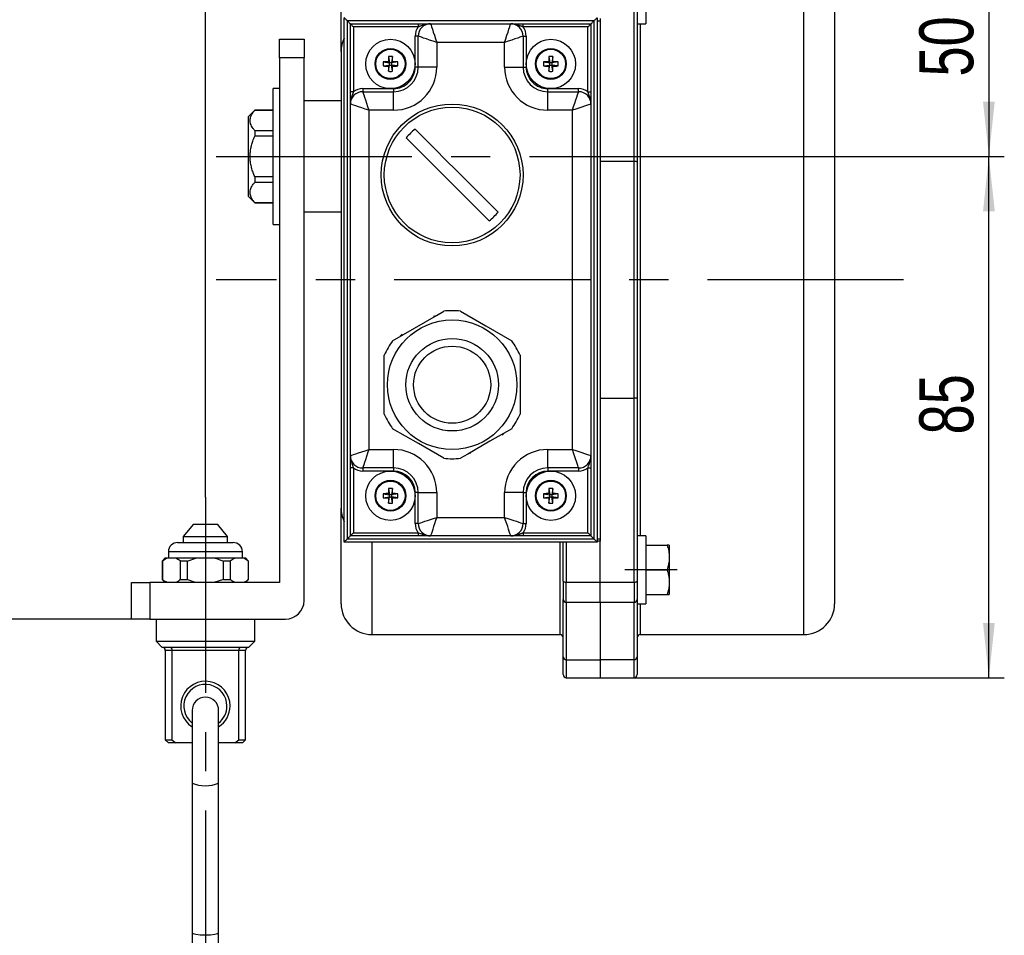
# Model space of a CAD drawing. Header units: millimetres. Extents: x 0 to 420, y -159 to 297.
# Tile 3 of 14: x 51 to 114, y 125 to 184. Entities that reach past the tile are written whole.
import ezdxf

# ---------------------------------------------------------------- set-up
doc = ezdxf.new("R2010")
doc.units = ezdxf.units.MM
doc.linetypes.add('CENTERX2', pattern=[20.32, 12.7, -2.54, 2.54, -2.54])
doc.layers.add('ОСЕВЫЕ', color=7, linetype='Continuous')
doc.styles.add('SLDTEXTSTYLE4', font='TXT', dxfattribs={"width": 0.75})
doc.dimstyles.new('SLDDIMSTYLE0', dxfattribs={"dimtxt": 3.5, "dimasz": 3.556, "dimexe": 0, "dimexo": 0.0625, "dimgap": 0.875, "dimtad": 1, "dimdec": 0, "dimlfac": 2.5, "dimrnd": 1e-09, "dimzin": 12, "dimdsep": 46, "dimtxsty": 'SLDTEXTSTYLE4', "dimsah": 1, "dimcen": 0.09, "dimadec": 0, "dimazin": 3, "dimtfac": 1, "dimtdec": 0, "dimtofl": 0, "dimtmove": 0, "dimatfit": 3, "dimfxl": 0, "dimfrac": 2, "dimtolj": 1, "dimtzin": 12, "dimarcsym": 0})

# ---------------------------------------------------------------- blocks, each defined once
blk = doc.blocks.new('SW_BROKEN_VIEW_1')
at = {"color": 0, "linetype": 'CENTERX2'}
for p, q in [((0.695, 89.329), (29.49, 89.329)), ((45.262, 81.329), (0.695, 81.329)), ((0, 67.244), (0, 10)), ((30.582, 62.529), (27.195, 62.529))]:
    blk.add_line(p, q, dxfattribs=at)
blk = doc.blocks.new('_D_7')
at = {"layer": 'ОСЕВЫЕ'}
for p, q in [((58.972, 145.442), (33.972, 145.442)), ((34.972, 35.601), (34.972, 145.442)), ((62.572, 35.601), (33.972, 35.601))]:
    blk.add_line(p, q, dxfattribs=at)
for points in [[(34.972, 145.442), (34.591, 141.886), (35.353, 141.886)], [(34.972, 35.601), (35.353, 39.157), (34.591, 39.157)]]:
    blk.add_solid(points, dxfattribs=at)
at = {"layer": 'ОСЕВЫЕ', "insert": (30.46, 75.218), "char_height": 3.5, "attachment_point": 1, "rotation": 90, "style": 'SLDTEXTSTYLE4'}
blk.add_mtext('1250', dxfattribs=at)
blk = doc.blocks.new('_D_8')
at = {"layer": 'ОСЕВЫЕ'}
for p, q in [((62.572, 153.357), (62.572, 212.442)), ((71.372, 188.442), (71.372, 212.442)), ((62.572, 211.442), (51.754, 211.442)), ((62.572, 211.442), (71.372, 211.442))]:
    blk.add_line(p, q, dxfattribs=at)
for points in [[(62.572, 211.442), (66.128, 211.061), (66.128, 211.823)], [(71.372, 211.442), (67.816, 211.823), (67.816, 211.061)]]:
    blk.add_solid(points, dxfattribs=at)
at = {"layer": 'ОСЕВЫЕ', "insert": (51.754, 215.954), "char_height": 3.5, "attachment_point": 1, "style": 'SLDTEXTSTYLE4'}
blk.add_mtext('22', dxfattribs=at)
blk = doc.blocks.new('_D_10')
at = {"layer": 'ОСЕВЫЕ'}
for p, q in [((92.062, 175.442), (114.372, 175.442)), ((113.372, 141.642), (113.372, 175.442)), ((90.372, 141.642), (114.372, 141.642))]:
    blk.add_line(p, q, dxfattribs=at)
for points in [[(113.372, 175.442), (112.991, 171.886), (113.753, 171.886)], [(113.372, 141.642), (113.753, 145.198), (112.991, 145.198)]]:
    blk.add_solid(points, dxfattribs=at)
at = {"layer": 'ОСЕВЫЕ', "insert": (108.86, 157.419), "char_height": 3.5, "attachment_point": 1, "rotation": 90, "style": 'SLDTEXTSTYLE4'}
blk.add_mtext('85', dxfattribs=at)
blk = doc.blocks.new('_D_11')
at = {"layer": 'ОСЕВЫЕ'}
for p, q in [((88.172, 195.442), (114.372, 195.442)), ((113.372, 195.442), (113.372, 175.442)), ((92.062, 175.442), (114.372, 175.442))]:
    blk.add_line(p, q, dxfattribs=at)
for points in [[(113.372, 195.442), (112.991, 191.886), (113.753, 191.886)], [(113.372, 175.442), (113.753, 178.998), (112.991, 178.998)]]:
    blk.add_solid(points, dxfattribs=at)
at = {"layer": 'ОСЕВЫЕ', "insert": (108.86, 180.626), "char_height": 3.5, "attachment_point": 1, "rotation": 90, "style": 'SLDTEXTSTYLE4'}
blk.add_mtext('50', dxfattribs=at)

msp = doc.modelspace()

# ---------------------------------------------------------------- linework, layer by layer
at = {"color": 8, "linetype": 'Continuous', "lineweight": 25}
for p, q in [((101.371563, 167.442025), (101.371563, 190.442026)), ((90.771563, 184.042014), (90.771563, 167.442025)), ((90.771563, 167.442025), (90.771563, 150.842012)), ((101.371563, 144.442023), (101.371563, 167.442025)), ((77.370692, 165.082515), (77.533458, 165.123356)), ((75.209668, 163.781703), (75.336396, 163.912142)), ((79.777964, 156.203044), (79.609668, 156.160701)), ((73.371563, 150.442017), (73.371563, 144.442023)), ((85.571563, 144.442023), (85.571563, 150.442017)), ((85.971563, 150.442017), (85.971563, 147.843326)), ((88.171563, 150.501574), (87.971563, 150.501574)), ((64.971562, 149.809063), (60.171563, 149.809063)), ((90.771563, 146.442021), (90.771563, 144.442023)), ((60.406754, 143.40905), (59.971563, 143.40905)), ((65.171563, 143.40905), (64.736373, 143.40905)), ((85.971563, 142.812599), (85.971563, 141.642011)), ((90.371563, 141.642011), (90.371563, 142.812599))]:
    msp.add_line(p, q, dxfattribs=at)
at = {"color": 7, "linetype": 'Continuous', "lineweight": 25}
for p, q in [((71.371563, 182.242025), (71.371563, 188.442028)), ((91.131563, 188.442028), (91.131563, 184.042014)), ((103.371563, 188.442028), (103.371563, 167.442025)), ((90.371563, 175.12523), (90.371563, 187.040723)), ((90.571563, 186.102403), (90.571563, 175.065649)), ((71.571563, 150.442017), (71.571563, 184.442032)), ((71.771563, 184.242023), (71.771563, 150.642026)), ((87.771563, 184.242023), (71.771563, 184.242023)), ((71.971563, 179.642022), (71.971563, 184.042014)), ((71.971563, 184.042014), (76.371563, 184.042014)), ((76.371563, 184.042014), (76.371563, 183.842028)), ((76.371563, 184.042014), (77.171563, 184.042014)), ((77.171563, 184.042014), (82.371563, 184.042014)), ((82.371563, 184.042014), (83.171563, 184.042014)), ((83.171563, 183.842028), (83.171563, 184.042014)), ((83.171563, 184.042014), (87.571563, 184.042014)), ((87.571563, 184.042014), (87.571563, 179.642022)), ((87.771563, 150.642026), (87.771563, 184.242023)), ((87.971563, 184.442032), (87.971563, 150.442017)), ((87.971563, 184.242023), (88.171563, 184.242023)), ((88.171563, 184.382451), (88.171563, 184.242023)), ((88.171563, 184.242023), (88.171563, 150.642026)), ((90.571563, 184.042014), (91.131563, 184.042014)), ((72.171563, 183.842028), (72.171563, 179.642022)), ((76.371563, 183.842028), (72.171563, 183.842028)), ((76.371563, 183.242024), (76.171563, 183.242024)), ((76.171563, 181.242026), (76.171563, 183.242024)), ((76.371563, 181.242026), (76.371563, 183.242024)), ((87.371563, 183.842028), (83.171563, 183.842028)), ((83.171563, 183.242024), (83.171563, 181.242026)), ((83.171563, 183.242024), (83.371563, 183.242024)), ((83.371563, 183.242024), (83.371563, 181.242026)), ((87.371563, 179.642022), (87.371563, 183.842028)), ((67.371563, 181.84203), (67.371563, 183.042014)), ((67.371563, 183.042014), (68.971563, 183.042014)), ((68.971563, 183.042014), (68.971563, 181.84203)), ((81.971563, 182.842029), (77.571563, 182.842029)), ((77.571563, 182.842029), (77.571563, 181.242026)), ((81.971563, 181.242026), (81.971563, 182.842029)), ((71.371563, 182.242025), (71.371563, 152.642024)), ((68.971563, 181.84203), (67.371563, 181.84203)), ((67.371563, 181.84203), (67.371563, 147.809065)), ((68.971563, 146.64203), (68.971563, 181.84203)), ((74.09512, 181.57307), (74.501563, 181.512011)), ((74.09512, 181.310976), (74.501563, 181.372012)), ((74.432942, 181.580652), (74.501563, 181.512011)), ((74.501563, 181.372012), (74.432942, 181.303395)), ((74.440509, 181.918467), (74.501563, 181.512011)), ((74.440509, 180.965579), (74.501563, 181.372012)), ((74.641563, 181.512011), (74.501563, 181.512011)), ((74.501563, 181.372012), (74.501563, 181.512011)), ((74.501563, 181.372012), (74.641563, 181.372012)), ((74.702617, 181.918467), (74.641563, 181.512011)), ((74.641563, 181.512011), (74.710184, 181.580652)), ((75.048006, 181.57307), (74.641563, 181.512011)), ((74.641563, 181.512011), (74.641563, 181.372012)), ((74.710184, 181.303395), (74.641563, 181.372012)), ((75.048006, 181.310976), (74.641563, 181.372012)), ((74.702617, 180.965579), (74.641563, 181.372012)), ((84.495119, 181.57307), (84.901563, 181.512011)), ((84.495119, 181.310976), (84.901563, 181.372012)), ((84.832942, 181.580652), (84.901563, 181.512011)), ((84.901563, 181.372012), (84.832942, 181.303395)), ((84.840509, 181.918467), (84.901563, 181.512011)), ((84.840509, 180.965579), (84.901563, 181.372012)), ((84.901563, 181.372012), (84.901563, 181.512011)), ((85.041563, 181.512011), (84.901563, 181.512011)), ((84.901563, 181.372012), (85.041563, 181.372012)), ((85.102617, 181.918467), (85.041563, 181.512011)), ((85.041563, 181.512011), (85.110184, 181.580652)), ((85.448007, 181.57307), (85.041563, 181.512011)), ((85.041563, 181.512011), (85.041563, 181.372012)), ((85.110184, 181.303395), (85.041563, 181.372012)), ((85.448007, 181.310976), (85.041563, 181.372012)), ((85.102617, 180.965579), (85.041563, 181.372012)), ((76.371563, 181.242026), (76.171563, 181.242026)), ((77.571563, 181.242026), (76.371563, 181.242026)), ((81.971563, 181.242026), (83.171563, 181.242026)), ((83.171563, 181.242026), (83.371563, 181.242026)), ((67.371563, 179.842032), (66.971563, 179.842032)), ((66.971563, 171.042026), (66.971563, 179.842032)), ((72.171563, 179.642022), (71.971563, 179.642022)), ((71.971563, 178.842033), (71.971563, 179.642022)), ((72.771563, 179.842032), (72.771563, 179.642022)), ((72.771563, 179.842032), (74.771563, 179.842032)), ((72.771563, 179.642022), (74.771563, 179.642022)), ((74.771563, 179.842032), (74.771563, 179.642022)), ((74.771563, 178.442014), (74.771563, 179.642022)), ((84.771563, 179.642022), (84.771563, 179.842032)), ((84.771563, 179.842032), (86.771563, 179.842032)), ((84.771563, 178.442014), (84.771563, 179.642022)), ((84.771563, 179.642022), (86.771563, 179.642022)), ((86.771563, 179.642022), (86.771563, 179.842032)), ((87.371563, 179.642022), (87.571563, 179.642022)), ((87.571563, 179.642022), (87.571563, 178.842033)), ((71.371563, 179.042018), (68.971563, 179.042018)), ((71.971563, 156.042016), (71.971563, 178.842033)), ((87.571563, 178.842033), (87.571563, 156.042016)), ((65.771563, 178.442014), (65.371563, 178.042019)), ((66.971563, 178.442014), (65.771563, 178.442014)), ((65.771563, 178.442014), (65.771563, 178.434122)), ((66.971563, 178.434122), (65.771563, 178.434122)), ((73.171563, 178.442014), (73.171563, 156.442011)), ((74.771563, 178.442014), (73.171563, 178.442014)), ((86.371563, 178.442014), (84.771563, 178.442014)), ((86.371563, 156.442011), (86.371563, 178.442014)), ((65.371563, 176.742018), (65.371563, 178.042019)), ((65.771563, 177.126444), (65.771563, 176.749695)), ((65.771563, 177.126444), (66.971563, 177.126444)), ((65.371563, 172.842015), (65.371563, 176.742018)), ((66.971563, 176.749695), (65.771563, 176.749695)), ((90.371563, 175.12523), (88.171563, 175.12523)), ((90.371563, 159.758819), (90.371563, 175.12523)), ((90.571563, 175.065649), (90.571563, 159.818376)), ((65.771563, 174.134363), (65.771563, 173.75759)), ((65.771563, 174.134363), (66.971563, 174.134363)), ((66.971563, 173.75759), (65.771563, 173.75759)), ((65.371563, 172.842015), (65.771563, 172.44202)), ((65.771563, 172.449911), (65.771563, 172.44202)), ((65.771563, 172.449911), (66.971563, 172.449911)), ((65.771563, 172.44202), (66.971563, 172.44202)), ((68.971563, 171.842016), (71.371563, 171.842016)), ((66.971563, 171.042026), (67.371563, 171.042026)), ((103.371563, 167.442025), (103.371563, 146.442021)), ((74.171563, 158.723701), (74.171563, 162.560356)), ((82.971563, 162.560356), (82.971563, 158.723701)), ((90.371563, 159.758819), (88.171563, 159.758819)), ((90.371563, 147.843326), (90.371563, 159.758819)), ((90.571563, 159.818376), (90.571563, 148.781646)), ((73.171563, 156.442011), (74.771563, 156.442011)), ((74.771563, 155.242027), (74.771563, 156.442011)), ((84.771563, 156.442011), (86.371563, 156.442011)), ((84.771563, 155.242027), (84.771563, 156.442011)), ((71.971563, 155.242027), (71.971563, 156.042016)), ((87.571563, 156.042016), (87.571563, 155.242027)), ((72.171563, 155.242027), (71.971563, 155.242027)), ((71.971563, 150.842012), (71.971563, 155.242027)), ((72.171563, 155.242027), (72.171563, 151.042021)), ((74.771563, 155.242027), (72.771563, 155.242027)), ((72.771563, 155.242027), (72.771563, 155.042017)), ((74.771563, 155.242027), (74.771563, 155.042017)), ((86.771563, 155.242027), (84.771563, 155.242027)), ((84.771563, 155.242027), (84.771563, 155.042017)), ((86.771563, 155.242027), (86.771563, 155.042017)), ((87.371563, 155.242027), (87.571563, 155.242027)), ((87.371563, 151.042021), (87.371563, 155.242027)), ((87.571563, 155.242027), (87.571563, 150.842012)), ((74.771563, 155.042017), (72.771563, 155.042017)), ((86.771563, 155.042017), (84.771563, 155.042017)), ((74.440509, 153.91847), (74.501563, 153.512014)), ((74.702617, 153.91847), (74.641563, 153.512014)), ((84.840509, 153.91847), (84.901563, 153.512014)), ((85.102617, 153.91847), (85.041563, 153.512014)), ((74.09512, 153.573073), (74.501563, 153.512014)), ((74.09512, 153.310979), (74.501563, 153.372014)), ((74.432942, 153.580654), (74.501563, 153.512014)), ((74.501563, 153.372014), (74.432942, 153.303398)), ((74.440509, 152.965582), (74.501563, 153.372014)), ((74.501563, 153.372014), (74.501563, 153.512014)), ((74.641563, 153.512014), (74.501563, 153.512014)), ((74.501563, 153.372014), (74.641563, 153.372014)), ((74.641563, 153.512014), (74.710184, 153.580654)), ((75.048006, 153.573073), (74.641563, 153.512014)), ((74.641563, 153.512014), (74.641563, 153.372014)), ((74.702617, 152.965582), (74.641563, 153.372014)), ((74.710184, 153.303398), (74.641563, 153.372014)), ((75.048006, 153.310979), (74.641563, 153.372014)), ((76.371563, 153.642023), (76.171563, 153.642023)), ((76.171563, 151.642025), (76.171563, 153.642023)), ((76.371563, 153.642023), (77.571563, 153.642023)), ((76.371563, 151.642025), (76.371563, 153.642023)), ((77.571563, 153.642023), (77.571563, 152.04202)), ((81.971563, 152.04202), (81.971563, 153.642023)), ((83.171563, 153.642023), (81.971563, 153.642023)), ((83.171563, 153.642023), (83.171563, 151.642025)), ((83.171563, 153.642023), (83.371563, 153.642023)), ((83.371563, 153.642023), (83.371563, 151.642025)), ((84.495119, 153.573073), (84.901563, 153.512014)), ((84.495119, 153.310979), (84.901563, 153.372014)), ((84.832942, 153.580654), (84.901563, 153.512014)), ((84.901563, 153.372014), (84.832942, 153.303398)), ((84.840509, 152.965582), (84.901563, 153.372014)), ((84.901563, 153.372014), (84.901563, 153.512014)), ((85.041563, 153.512014), (84.901563, 153.512014)), ((84.901563, 153.372014), (85.041563, 153.372014)), ((85.041563, 153.512014), (85.110184, 153.580654)), ((85.448007, 153.573073), (85.041563, 153.512014)), ((85.041563, 153.512014), (85.041563, 153.372014)), ((85.110184, 153.303398), (85.041563, 153.372014)), ((85.448007, 153.310979), (85.041563, 153.372014)), ((85.102617, 152.965582), (85.041563, 153.372014)), ((71.371563, 146.442021), (71.371563, 152.642024)), ((77.571563, 152.04202), (81.971563, 152.04202)), ((61.791562, 151.609052), (61.131563, 150.809062)), ((61.791562, 151.609052), (63.351563, 151.609052)), ((64.011563, 150.809062), (63.351563, 151.609052)), ((76.371563, 151.642025), (76.171563, 151.642025)), ((83.171563, 151.642025), (83.371563, 151.642025)), ((61.131563, 150.809062), (61.131563, 150.409044)), ((61.131563, 150.809062), (64.011563, 150.809062)), ((64.011563, 150.409044), (64.011563, 150.809062)), ((76.371563, 150.842012), (71.971563, 150.842012)), ((72.171563, 151.042021), (76.371563, 151.042021)), ((76.371563, 151.042021), (76.371563, 150.842012)), ((77.171563, 150.842012), (76.371563, 150.842012)), ((82.371563, 150.842012), (77.171563, 150.842012)), ((83.171563, 150.842012), (82.371563, 150.842012)), ((83.171563, 151.042021), (83.171563, 150.842012)), ((83.171563, 151.042021), (87.371563, 151.042021)), ((87.571563, 150.842012), (83.171563, 150.842012)), ((91.131563, 150.842012), (90.571563, 150.842012)), ((91.131563, 150.842012), (91.131563, 148.642028)), ((60.771563, 150.409044), (64.371563, 150.409044)), ((87.971563, 150.442017), (71.571563, 150.442017)), ((71.771563, 150.642026), (87.771563, 150.642026)), ((85.771563, 147.902883), (85.771563, 150.442017)), ((87.971563, 150.642026), (88.171563, 150.642026)), ((88.171563, 150.642026), (88.171563, 150.501574)), ((88.171563, 147.843326), (88.171563, 150.501574)), ((91.131563, 150.242031), (92.508657, 150.242031)), ((92.651563, 150.242031), (92.508657, 150.242031)), ((92.651563, 150.242031), (92.651563, 149.442018)), ((59.971563, 149.409045), (59.771562, 149.209059)), ((59.971563, 149.409045), (60.094189, 149.409045)), ((60.094189, 149.409045), (60.649527, 149.409045)), ((60.171563, 149.809063), (60.171563, 149.409045)), ((60.649527, 149.409045), (62.016226, 149.409045)), ((61.393259, 149.209059), (62.016226, 149.409045)), ((62.016226, 149.409045), (63.1269, 149.409045)), ((63.1269, 149.409045), (64.493599, 149.409045)), ((64.493599, 149.409045), (65.048937, 149.409045)), ((64.971562, 149.409045), (64.971562, 149.809063)), ((65.048937, 149.409045), (65.171563, 149.409045)), ((65.371563, 149.209059), (65.171563, 149.409045)), ((92.651563, 149.442018), (92.651563, 147.842015)), ((59.771562, 149.209059), (59.771562, 148.009051)), ((59.782707, 149.209059), (59.771562, 149.209059)), ((59.782707, 149.209059), (59.782707, 148.009051)), ((61.393259, 149.209059), (60.96101, 149.209059)), ((60.96101, 148.009051), (60.96101, 149.209059)), ((61.393259, 149.209059), (61.393259, 148.009051)), ((63.749867, 148.009051), (63.749867, 149.209059)), ((64.182115, 149.209059), (63.749867, 149.209059)), ((64.182115, 149.209059), (64.182115, 148.009051)), ((65.360419, 148.009051), (65.360419, 149.209059)), ((65.371563, 149.209059), (65.360419, 149.209059)), ((65.371563, 148.009051), (65.371563, 149.209059)), ((90.571563, 148.781646), (90.571563, 146.442021)), ((91.131563, 148.642028), (91.131563, 146.442021)), ((91.131563, 148.642028), (92.508657, 148.642028)), ((57.771563, 145.442022), (57.771563, 147.809065)), ((57.771563, 147.809065), (58.971562, 147.809065)), ((58.971562, 147.809065), (58.971562, 145.442022)), ((67.371563, 147.809065), (58.971562, 147.809065)), ((59.771562, 148.009051), (59.971563, 147.809065)), ((59.771562, 148.009051), (59.782707, 148.009051)), ((60.96101, 148.009051), (61.393259, 148.009051)), ((63.749867, 148.009051), (63.1269, 147.809065)), ((63.749867, 148.009051), (64.182115, 148.009051)), ((65.171563, 147.809065), (65.371563, 148.009051)), ((65.360419, 148.009051), (65.371563, 148.009051)), ((85.771563, 147.902883), (85.771563, 146.720589)), ((85.971563, 147.843326), (88.171563, 147.843326)), ((85.971563, 146.529663), (85.971563, 147.843326)), ((88.171563, 147.843326), (90.371563, 147.843326)), ((88.171563, 146.529663), (88.171563, 147.843326)), ((90.371563, 147.843326), (90.371563, 146.529663)), ((92.651563, 147.842015), (92.651563, 147.042025)), ((91.131563, 147.042025), (92.508657, 147.042025)), ((92.508657, 147.042025), (92.651563, 147.042025)), ((85.771563, 143.003524), (85.771563, 146.720589)), ((88.171563, 146.529663), (85.971563, 146.529663)), ((85.971563, 146.529663), (85.971563, 142.812599)), ((90.371563, 146.529663), (88.171563, 146.529663)), ((88.171563, 146.529663), (88.171563, 142.812599)), ((90.371563, 142.812599), (90.371563, 146.529663)), ((90.571563, 146.442021), (91.131563, 146.442021)), ((90.571563, 146.442021), (90.571563, 143.003524)), ((58.971562, 145.442022), (57.771563, 145.442022)), ((58.971562, 145.442022), (67.771563, 145.442022)), ((59.371563, 145.442022), (59.371563, 144.009055)), ((65.771563, 144.009055), (65.771563, 145.442022)), ((73.371563, 144.442023), (85.571563, 144.442023)), ((90.771563, 144.442023), (101.371563, 144.442023)), ((59.371563, 144.009055), (59.771562, 143.60906)), ((59.371563, 144.009055), (65.771563, 144.009055)), ((65.371563, 143.60906), (65.771563, 144.009055)), ((60.302114, 143.60906), (59.771562, 143.60906)), ((59.971563, 143.40905), (59.971563, 137.609065)), ((64.841012, 143.60906), (60.302114, 143.60906)), ((64.736373, 143.40905), (60.406754, 143.40905)), ((60.406754, 143.40905), (60.406754, 137.609065)), ((64.736373, 137.609065), (64.736373, 143.40905)), ((65.371563, 143.60906), (64.841012, 143.60906)), ((65.171563, 137.609065), (65.171563, 143.40905)), ((85.771563, 141.84202), (85.771563, 143.003524)), ((90.571563, 143.003524), (90.571563, 141.84202)), ((85.971563, 142.812599), (88.171563, 142.812599)), ((90.371563, 142.812599), (88.171563, 142.812599)), ((88.171563, 142.812599), (88.171563, 141.642011)), ((85.971563, 141.642011), (88.171563, 141.642011)), ((88.171563, 141.642011), (90.371563, 141.642011)), ((61.711562, 139.522518), (61.711562, 134.812344)), ((63.431563, 134.812344), (63.431563, 139.522518)), ((59.971563, 137.609065), (60.171563, 137.409056)), ((59.971563, 137.609065), (60.406754, 137.609065)), ((60.651562, 137.409056), (60.171563, 137.409056)), ((60.406754, 137.609065), (60.651562, 137.409056)), ((61.711562, 137.409056), (60.651562, 137.409056)), ((64.491563, 137.409056), (63.431563, 137.409056)), ((64.491563, 137.409056), (64.736373, 137.609065)), ((64.971562, 137.409056), (64.491563, 137.409056)), ((64.736373, 137.609065), (65.171563, 137.609065)), ((64.971562, 137.409056), (65.171563, 137.609065)), ((61.711562, 134.812344), (61.711562, 125.086153)), ((63.431563, 125.086153), (63.431563, 134.812344)), ((61.711562, 125.086153), (61.711562, 124.429286)), ((63.431563, 124.429286), (63.431563, 125.086153))]:
    msp.add_line(p, q, dxfattribs=at)
at = {"color": 7, "linetype": 'Continuous', "lineweight": 25, "flags": 128}
for points in [[(71.771563, 184.242023), (71.736833, 184.27676), (71.703159, 184.310425), (71.671563, 184.342016), (71.643005, 184.370578), (71.618354, 184.395231), (71.598358, 184.415234), (71.583624, 184.429968), (71.574602, 184.43898), (71.571563, 184.442032)], [(71.971563, 184.042014), (71.968524, 184.045065), (71.959501, 184.054077), (71.944768, 184.068812), (71.924772, 184.088815), (71.90012, 184.113468), (71.871563, 184.14203), (71.839967, 184.173621), (71.806292, 184.207285), (71.771563, 184.242023)], [(72.171563, 183.842028), (72.132545, 183.881033), (72.095026, 183.91856), (72.060449, 183.953131), (72.030142, 183.983434), (72.005269, 184.008325), (71.986787, 184.026802), (71.975406, 184.038175), (71.971563, 184.042014)], [(77.171563, 184.042014), (77.179249, 184.018958), (77.202011, 183.950675), (77.238975, 183.839787), (77.28872, 183.690561), (77.349335, 183.508695), (77.41849, 183.301247), (77.493527, 183.076132), (77.571563, 182.842029)], [(81.971563, 182.842029), (82.049599, 183.076132), (82.124636, 183.301247), (82.193791, 183.508695), (82.254406, 183.690561), (82.304151, 183.839787), (82.341115, 183.950675), (82.363877, 184.018958), (82.371563, 184.042014)], [(87.371563, 183.842028), (87.410581, 183.881033), (87.448099, 183.91856), (87.482677, 183.953131), (87.512984, 183.983434), (87.537857, 184.008325), (87.556339, 184.026802), (87.56772, 184.038175), (87.571563, 184.042014)], [(87.571563, 184.042014), (87.574601, 184.045065), (87.583625, 184.054077), (87.598358, 184.068812), (87.618354, 184.088815), (87.643006, 184.113468), (87.671563, 184.14203), (87.703159, 184.173621), (87.736833, 184.207285), (87.771563, 184.242023)], [(87.771563, 184.242023), (87.806293, 184.27676), (87.839967, 184.310425), (87.871563, 184.342016), (87.900121, 184.370578), (87.924772, 184.395231), (87.944768, 184.415234), (87.959501, 184.429968), (87.968525, 184.43898), (87.971563, 184.442032)], [(77.571563, 182.842029), (77.337455, 182.920063), (77.112343, 182.995094), (76.904879, 183.064259), (76.723035, 183.124865), (76.573799, 183.174599), (76.462908, 183.211578), (76.394621, 183.234347), (76.371563, 183.242024)], [(83.171563, 183.242024), (83.148505, 183.234347), (83.080218, 183.211578), (82.969327, 183.174599), (82.820091, 183.124865), (82.638247, 183.064259), (82.430783, 182.995094), (82.205671, 182.920063), (81.971563, 182.842029)], [(72.771563, 179.642022), (72.779249, 179.618967), (72.802011, 179.550684), (72.838975, 179.439796), (72.88872, 179.290546), (72.949335, 179.108704), (73.018489, 178.901232), (73.093527, 178.676141), (73.171563, 178.442014)], [(86.371563, 178.442014), (86.449599, 178.676141), (86.524636, 178.901232), (86.593791, 179.108704), (86.654405, 179.290546), (86.704151, 179.439796), (86.741114, 179.550684), (86.763877, 179.618967), (86.771563, 179.642022)], [(73.171563, 178.442014), (72.937455, 178.520048), (72.712343, 178.595103), (72.504879, 178.664244), (72.323035, 178.724874), (72.1738, 178.774608), (72.062907, 178.811563), (71.994621, 178.834332), (71.971563, 178.842033)], [(87.571563, 178.842033), (87.553332, 178.835953), (87.499194, 178.817905), (87.410793, 178.788436), (87.290816, 178.74843), (87.142908, 178.699149), (86.971563, 178.642023), (86.781987, 178.578819), (86.57994, 178.511489), (86.371563, 178.442014)], [(81.545131, 171.834148), (80.886665, 172.492612), (80.216039, 173.163236), (79.537265, 173.842014), (78.854406, 174.524868), (78.171546, 175.207723), (77.492772, 175.886501), (76.822146, 176.557124), (76.163681, 177.215589)], [(80.979445, 171.268452), (80.320979, 171.926916), (79.650353, 172.59754), (78.97158, 173.276318), (78.28872, 173.959173), (77.605861, 174.642027), (76.927087, 175.320805), (76.256461, 175.991429), (75.597996, 176.649893)], [(90.571563, 175.065649), (90.56772, 175.077284), (90.556339, 175.088442), (90.537857, 175.098742), (90.512984, 175.107778), (90.482677, 175.115193), (90.448099, 175.120676), (90.410581, 175.124086), (90.371563, 175.12523)], [(74.710238, 163.49336), (75.415118, 163.90034), (76.125236, 164.310325), (76.84364, 164.725078), (77.562988, 165.140403), (78.032888, 165.4117)], [(79.110238, 165.4117), (80.756182, 164.461411), (82.432888, 163.49336)], [(90.571563, 159.818376), (90.56772, 159.806765), (90.556339, 159.795583), (90.537857, 159.785283), (90.512984, 159.776271), (90.482677, 159.768856), (90.448099, 159.763349), (90.410581, 159.759963), (90.371563, 159.758819)], [(78.032888, 155.872334), (77.213527, 156.345404), (76.386944, 156.822623), (75.548629, 157.306636), (74.710238, 157.790674)], [(82.432888, 157.790674), (81.01789, 156.973732), (79.580138, 156.14363), (79.110238, 155.872334)], [(71.971563, 156.042016), (71.994621, 156.049717), (72.062907, 156.072462), (72.1738, 156.109441), (72.323035, 156.159175), (72.504879, 156.219805), (72.712343, 156.288946), (72.937455, 156.363977), (73.171563, 156.442011)], [(73.171563, 156.442011), (73.093527, 156.207908), (73.018489, 155.982793), (72.949335, 155.775345), (72.88872, 155.593503), (72.838975, 155.444253), (72.802011, 155.333365), (72.779249, 155.265082), (72.771563, 155.242027)], [(86.371563, 156.442011), (86.57994, 156.37256), (86.781987, 156.305207), (86.971563, 156.242026), (87.142908, 156.184901), (87.290816, 156.135596), (87.410793, 156.095613), (87.499194, 156.066144), (87.553332, 156.048096), (87.571563, 156.042016)], [(86.771563, 155.242027), (86.765486, 155.260242), (86.74744, 155.314387), (86.717973, 155.402792), (86.67798, 155.522765), (86.628678, 155.670679), (86.571563, 155.842031), (86.508371, 156.031597), (86.441022, 156.233633), (86.371563, 156.442011)], [(76.371563, 151.642025), (76.389794, 151.648105), (76.443932, 151.666153), (76.532332, 151.695622), (76.65231, 151.735605), (76.800218, 151.78491), (76.971563, 151.842011), (77.161139, 151.905216), (77.363185, 151.972569), (77.571563, 152.04202)], [(77.571563, 152.04202), (77.502104, 151.833642), (77.434755, 151.631606), (77.371563, 151.442016), (77.314448, 151.270688), (77.265145, 151.122774), (77.225153, 151.002801), (77.195686, 150.914396), (77.17764, 150.860251), (77.171563, 150.842012)], [(81.971563, 152.04202), (82.179941, 151.972569), (82.381987, 151.905216), (82.571563, 151.842011), (82.742908, 151.78491), (82.890816, 151.735605), (83.010793, 151.695622), (83.099194, 151.666153), (83.153332, 151.648105), (83.171563, 151.642025)], [(82.371563, 150.842012), (82.365486, 150.860251), (82.34744, 150.914396), (82.317973, 151.002801), (82.277981, 151.122774), (82.228678, 151.270688), (82.171563, 151.442016), (82.108371, 151.631606), (82.041022, 151.833642), (81.971563, 152.04202)], [(71.771563, 150.642026), (71.810581, 150.681032), (71.8481, 150.718559), (71.882677, 150.753129), (71.912985, 150.783432), (71.937857, 150.808323), (71.956339, 150.826801), (71.96772, 150.838173), (71.971563, 150.842012)], [(72.171563, 151.042021), (72.132545, 151.002992), (72.095026, 150.965489), (72.060449, 150.930918), (72.030142, 150.900591), (72.005269, 150.875724), (71.986787, 150.857247), (71.975406, 150.845874), (71.971563, 150.842012)], [(87.371563, 151.042021), (87.410581, 151.002992), (87.448099, 150.965489), (87.482677, 150.930918), (87.512984, 150.900591), (87.537857, 150.875724), (87.556339, 150.857247), (87.56772, 150.845874), (87.571563, 150.842012)], [(87.771563, 150.642026), (87.732545, 150.681032), (87.695026, 150.718559), (87.660449, 150.753129), (87.630142, 150.783432), (87.605269, 150.808323), (87.586787, 150.826801), (87.575406, 150.838173), (87.571563, 150.842012)], [(71.571563, 150.442017), (71.575406, 150.445855), (71.586787, 150.457252), (71.605269, 150.475729), (71.630142, 150.500596), (71.660449, 150.530899), (71.695026, 150.565494), (71.732545, 150.602997), (71.771563, 150.642026)], [(87.971563, 150.442017), (87.96772, 150.445855), (87.956339, 150.457252), (87.937857, 150.475729), (87.912984, 150.500596), (87.882677, 150.530899), (87.848099, 150.565494), (87.810581, 150.602997), (87.771563, 150.642026)], [(85.771563, 147.902883), (85.775406, 147.891272), (85.786787, 147.88009), (85.805269, 147.86979), (85.830142, 147.860778), (85.860449, 147.853363), (85.895026, 147.847856), (85.932545, 147.84447), (85.971563, 147.843326)], [(90.371563, 147.843326), (90.410581, 147.84447), (90.448099, 147.847856), (90.482677, 147.853363), (90.512984, 147.860778), (90.537857, 147.86979), (90.556339, 147.88009), (90.56772, 147.891272), (90.571563, 147.902883)]]:
    msp.add_lwpolyline(points, dxfattribs=at)
at = {"color": 8, "linetype": 'Continuous', "lineweight": 25, "flags": 128}
for points in [[(81.933458, 157.50233), (81.896419, 157.463134), (81.808923, 157.374061)], [(63.431563, 125.086153), (63.366099, 125.029648), (63.179675, 124.98175), (62.900671, 124.94973), (62.571564, 124.938501), (62.242455, 124.94973), (61.963452, 124.98175), (61.777026, 125.029648), (61.711562, 125.086153), (61.711562, 125.086153)]]:
    msp.add_lwpolyline(points, dxfattribs=at)
at = {"color": 7, "linetype": 'Continuous', "lineweight": 25}
for centre, radius in [((74.57156, 181.442014), 1.599999), ((84.97156, 181.442014), 1.599999), ((74.571566, 181.44203), 0.999996), ((74.57157, 181.442028), 0.951351), ((84.971566, 181.44203), 0.999996), ((84.97157, 181.442028), 0.951351), ((78.571558, 174.242027), 4.599995), ((78.571562, 174.242027), 4.399996), ((78.571564, 160.642028), 4.200001), ((78.571565, 160.642011), 2.999999), ((78.571561, 160.642025), 2.499999), ((74.57156, 153.442017), 1.599999), ((84.97156, 153.442017), 1.599999), ((74.571568, 153.442027), 1.000001), ((74.571562, 153.442011), 0.951351), ((84.971568, 153.442027), 1.000001), ((84.971562, 153.442011), 0.951351)]:
    msp.add_circle(centre, radius, dxfattribs=at)
for centre, radius, start, end in [((77.171568, 183.242008), 0.800006, 90.00038705, 179.99886589), ((82.371558, 183.242008), 0.800005, 0.00111133, 89.99960904), ((77.171664, 183.241994), 1.000101, 143.13205481, 179.99831435), ((82.371463, 183.241995), 1.0001, 0.00167215, 36.86799071), ((73.371355, 182.242069), 1.999792, 154.156676, 180.00127604), ((76.572324, 181.442023), 2.480668, 176.97181407, 183.02818593), ((74.562947, 168.257909), 13.323377, 90.55908003, 92.0122543), ((74.560754, 194.528426), 13.225649, 267.98237644, 269.44628923), ((87.690212, 181.452676), 13.257888, 177.98660841, 179.44692923), ((87.690212, 181.43137), 13.257888, 180.55307077, 182.01339159), ((74.571563, 179.4407), 2.48123, 86.97233687, 93.02766313), ((61.452914, 181.452676), 13.257888, 0.55307077, 2.01339159), ((61.452914, 181.43137), 13.257888, 357.98660841, 359.44692923), ((74.580179, 168.257909), 13.323377, 87.9877457, 89.44091997), ((74.582372, 194.528426), 13.225649, 270.55371077, 272.01762356), ((72.570802, 181.442023), 2.480668, 356.97181407, 3.02818593), ((86.972323, 181.442023), 2.480668, 176.97181407, 183.02818593), ((84.962948, 168.257815), 13.323471, 90.55908514, 92.01224919), ((84.960755, 194.528518), 13.225741, 267.98238154, 269.44628413), ((98.090986, 181.452645), 13.258662, 177.98658789, 179.44682346), ((98.090986, 181.431402), 13.258662, 180.55317654, 182.01341211), ((84.971563, 179.440706), 2.481224, 86.97233448, 93.02766552), ((71.850122, 181.452599), 13.260681, 0.55328769, 2.01330097), ((71.850122, 181.431447), 13.260681, 357.98669903, 359.44671231), ((84.980177, 168.257815), 13.323471, 87.98775081, 89.44091486), ((84.98237, 194.528518), 13.225741, 270.55371587, 272.01761846), ((82.970565, 181.442023), 2.480905, 356.97210341, 3.02789659), ((74.571563, 183.443346), 2.48123, 266.97233687, 273.02766313), ((74.771544, 181.242033), 2.800019, 270.00038872, 359.99985141), ((74.771552, 181.242034), 1.600011, 270.00040038, 359.99971968), ((74.771594, 181.242001), 1.399969, 269.99873873, 0.00100971), ((84.771582, 181.242033), 2.800019, 180.0001551, 269.99960859), ((84.771574, 181.242034), 1.600011, 180.00028032, 269.99961296), ((84.771532, 181.242001), 1.399969, 179.99897727, 270.00128191), ((84.971563, 183.44334), 2.481224, 266.97233448, 273.02766552), ((72.771568, 178.842018), 0.800005, 90.00037209, 179.99893421), ((72.771638, 178.841843), 1.000189, 90.00433127, 126.86718854), ((86.771488, 178.841843), 1.000189, 53.13281145, 89.99571143), ((86.771557, 178.842017), 0.800006, 0.00115688, 89.99959018), ((78.570119, 174.243509), 3.82416, 128.99646041, 141.00459607), ((78.570823, 174.242716), 3.827232, 309.00128713, 320.99975048), ((78.571563, 160.642801), 4.799225, 83.55541992, 96.44458008), ((78.570502, 160.642606), 4.798795, 143.55462478, 156.44484942), ((78.572646, 160.642621), 4.798768, 23.55509811, 36.44539338), ((78.571504, 160.641957), 4.799916, 203.55590382, 216.44335402), ((78.571644, 160.641942), 4.799889, 323.55662782, 336.44414865), ((74.771585, 153.642033), 2.799978, 359.99980362, 90.00044413), ((84.771542, 153.642033), 2.799979, 89.99955856, 180.00018988), ((72.771568, 156.042031), 0.800005, 180.00106579, 269.99962791), ((78.571563, 160.645008), 4.802977, 263.56047575, 276.43952425), ((86.771557, 156.042033), 0.800006, 270.00040982, 359.99884312), ((72.771638, 156.042206), 1.000189, 233.13281146, 269.99566873), ((74.771552, 153.642016), 1.600011, 0.00028032, 89.99959962), ((84.771574, 153.642016), 1.600011, 90.00038704, 179.99971968), ((86.771488, 156.042206), 1.000189, 270.00428857, 306.86718855), ((74.771553, 153.642007), 1.40001, 0.00065599, 89.99959557), ((84.771572, 153.642008), 1.40001, 90.00038379, 179.99935703), ((87.690212, 153.452679), 13.257888, 177.98660841, 179.44692923), ((74.571563, 151.440703), 2.48123, 86.97233687, 93.02766313), ((61.452914, 153.452679), 13.257888, 0.55307077, 2.01339159), ((98.090986, 153.452647), 13.258662, 177.98658789, 179.44682346), ((84.971563, 151.440709), 2.481224, 86.97233448, 93.02766552), ((71.850122, 153.452602), 13.260681, 0.55328769, 2.01330097), ((76.572324, 153.442026), 2.480668, 176.97181407, 183.02818593), ((74.562947, 140.257912), 13.323377, 90.55908003, 92.0122543), ((74.560754, 166.528429), 13.225649, 267.98237644, 269.44628923), ((87.684341, 153.431241), 13.252016, 180.55274721, 182.01371514), ((61.458785, 153.431241), 13.252016, 357.98628486, 359.44725279), ((74.580179, 140.257912), 13.323377, 87.9877457, 89.44091997), ((74.582372, 166.528429), 13.225649, 270.55371077, 272.01762356), ((72.570802, 153.442026), 2.480668, 356.97181407, 3.02818593), ((86.972323, 153.442026), 2.480668, 176.97181407, 183.02818593), ((84.962948, 140.257818), 13.323471, 90.55908514, 92.01224919), ((84.960755, 166.528521), 13.225741, 267.98238154, 269.44628413), ((98.085115, 153.431273), 13.25279, 180.55285304, 182.01373562), ((71.855996, 153.431318), 13.254806, 357.98637546, 359.44703588), ((84.980177, 140.257818), 13.323471, 87.98775081, 89.44091486), ((84.98237, 166.528521), 13.225741, 270.55371587, 272.01761846), ((82.970565, 153.442026), 2.480905, 356.97210341, 3.02789659), ((73.371602, 152.642036), 2.000039, 180.00034448, 205.84170348), ((74.571563, 155.443349), 2.48123, 266.97233687, 273.02766313), ((84.971563, 155.443343), 2.481224, 266.97233448, 273.02766552), ((77.171525, 151.642008), 0.999962, 179.99902373, 216.87060711), ((77.171568, 151.642017), 0.800006, 179.99942656, 269.99961296), ((82.371558, 151.642017), 0.800005, 270.00039095, 0.00059622), ((82.371602, 151.642008), 0.999961, 323.12934737, 0.00098977), ((60.771526, 149.809081), 0.599962, 89.99643725, 180.00171287), ((64.3716, 149.809081), 0.599962, 359.99828713, 90.00356275), ((67.771554, 146.64203), 1.200009, 270.00040981, 359.9999815), ((73.371576, 146.442036), 2.000013, 180.00043741, 269.99962662), ((85.967127, 146.725233), 0.19562, 181.36027537, 271.29933172), ((90.375998, 146.725233), 0.19562, 268.7008783, 358.63972782), ((101.371548, 146.442037), 2.000015, 270.00043116, 359.99952615), ((85.571561, 144.242021), 0.200001, 359.99774187, 89.99948343), ((90.771564, 144.242021), 0.200001, 90.00051657, 180.00225813), ((59.771563, 143.409059), 0.2, 359.99737751, 90.00006124), ((65.371566, 143.409057), 0.200003, 90.00066748, 180.00189377), ((85.967141, 143.008182), 0.195633, 181.36429117, 271.29531592), ((90.375985, 143.008182), 0.195633, 268.70489411, 358.63571201), ((85.971564, 141.842012), 0.200001, 179.99774187, 269.99969688), ((90.371561, 141.842012), 0.200001, 270.00051657, 0.00225813), ((62.571566, 139.809054), 1.599997, 359.99980601, 237.48617777), ((62.571561, 139.809058), 1.400003, 359.99961591, 232.10013546), ((62.571563, 139.522517), 0.86, 0.00004964, 179.99995036), ((62.571636, 139.809019), 1.599926, 302.51220221, 0.00106699), ((62.571636, 139.809019), 1.399928, 307.8985833, 0.00124606)]:
    msp.add_arc(centre, radius, start, end, dxfattribs=at)
at = {"color": 8, "linetype": 'Continuous', "lineweight": 25}
msp.add_arc((62.571563, 136.768177), 2.136559, 246.26440385, 293.73559615, dxfattribs=at)
at = {"color": 7, "linetype": 'Continuous', "lineweight": 25}
for points, knots in [([(77.171563, 184.042014), (77.170407, 184.042014), (77.164687, 184.042017), (77.144199, 184.041871), (77.10003, 184.040501), (77.035634, 184.035514), (76.961308, 184.025594), (76.887212, 184.011624), (76.813189, 183.99388), (76.739386, 183.972779), (76.665608, 183.948883), (76.59185, 183.922871), (76.530626, 183.900276), (76.481761, 183.882115), (76.445307, 183.868656), (76.408592, 183.855172), (76.383925, 183.846416), (76.371563, 183.842028)], [0, 0, 0, 0, 0.004181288, 0.020682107, 0.074084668, 0.163938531, 0.254105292, 0.345096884, 0.43646757, 0.529258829, 0.622588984, 0.716850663, 0.812050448, 0.858568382, 0.905354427, 0.952564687, 1, 1, 1, 1]), ([(83.171563, 183.842028), (83.159321, 183.846381), (83.134837, 183.855088), (83.098202, 183.868475), (83.061643, 183.882011), (83.012774, 183.900176), (82.9517, 183.922705), (82.87811, 183.94868), (82.804169, 183.972665), (82.7304, 183.99375), (82.656714, 184.011446), (82.582951, 184.025413), (82.508327, 184.035451), (82.443422, 184.040489), (82.398927, 184.041871), (82.378439, 184.042017), (82.372719, 184.042014), (82.371563, 184.042014)], [0, 0, 0, 0, 0.0469814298, 0.093964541, 0.1410391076, 0.1879490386, 0.2824893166, 0.3764247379, 0.4701222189, 0.5635319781, 0.6537822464, 0.7440520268, 0.8348795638, 0.9259156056, 0.9793181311, 0.9958191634, 1, 1, 1, 1]), ([(72.171563, 179.642022), (72.162786, 179.617531), (72.149628, 179.580812), (72.131558, 179.53208), (72.117952, 179.495462), (72.10439, 179.458769), (72.086506, 179.40981), (72.064901, 179.348576), (72.040915, 179.274636), (72.019835, 179.20086), (72.005071, 179.139307), (71.995171, 179.090331), (71.988682, 179.053367), (71.983164, 179.016163), (71.97866, 178.978759), (71.975214, 178.941177), (71.972714, 178.901303), (71.971739, 178.869386), (71.971569, 178.848899), (71.971564, 178.843185), (71.971563, 178.842033)], [0, 0, 0, 0, 0.094073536, 0.14103901, 0.187936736, 0.235325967, 0.282491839, 0.376411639, 0.470106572, 0.563526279, 0.653786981, 0.698905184, 0.744185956, 0.789476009, 0.834889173, 0.880397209, 0.92591922, 0.979337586, 0.995833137, 1, 1, 1, 1]), ([(87.571563, 178.842033), (87.571562, 178.843185), (87.571557, 178.848899), (87.571387, 178.869386), (87.570036, 178.913553), (87.565074, 178.977952), (87.555129, 179.05227), (87.541156, 179.126367), (87.523416, 179.200393), (87.502335, 179.274203), (87.478428, 179.347973), (87.452407, 179.421732), (87.429824, 179.48296), (87.411653, 179.531823), (87.398176, 179.568261), (87.384734, 179.604994), (87.375961, 179.629658), (87.371563, 179.642022)], [0, 0, 0, 0, 0.004166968, 0.020662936, 0.074082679, 0.163921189, 0.25408582, 0.345079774, 0.436459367, 0.529251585, 0.622579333, 0.716830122, 0.812057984, 0.858559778, 0.9053426, 0.952544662, 1, 1, 1, 1]), ([(65.771563, 177.126444), (65.733425, 177.172334), (65.65896, 177.261937), (65.567801, 177.407692), (65.512204, 177.535356), (65.484607, 177.640071), (65.469807, 177.738853), (65.471378, 177.860583), (65.503446, 178.003795), (65.564507, 178.145832), (65.653936, 178.292112), (65.730208, 178.384194), (65.771563, 178.434122)], [0, 0, 0, 0, 0.12173492, 0.237693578, 0.349854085, 0.404490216, 0.458397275, 0.553434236, 0.651152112, 0.756112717, 0.867761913, 1, 1, 1, 1]), ([(65.771563, 174.134363), (65.733063, 174.227229), (65.655846, 174.413483), (65.565643, 174.705254), (65.511536, 174.956575), (65.484481, 175.162881), (65.46979, 175.360085), (65.471339, 175.600047), (65.502484, 175.882868), (65.562594, 176.165555), (65.650707, 176.456982), (65.729783, 176.648504), (65.771563, 176.749695)], [0, 0, 0, 0, 0.1115751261, 0.2237766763, 0.3385735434, 0.39654429, 0.4546864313, 0.5580360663, 0.6624773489, 0.7700537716, 0.8785073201, 1, 1, 1, 1]), ([(65.771563, 172.449911), (65.73273, 172.496659), (65.660286, 172.583869), (65.573085, 172.722791), (65.509854, 172.861751), (65.473253, 173.006528), (65.468162, 173.153004), (65.494399, 173.297249), (65.548762, 173.438256), (65.628913, 173.577198), (65.707446, 173.682698), (65.757985, 173.74173), (65.771563, 173.75759)], [0, 0, 0, 0, 0.123990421, 0.231310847, 0.333905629, 0.434590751, 0.534228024, 0.630776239, 0.731985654, 0.841310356, 0.957366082, 1, 1, 1, 1]), ([(71.971563, 156.042016), (71.971564, 156.040864), (71.971569, 156.03515), (71.971739, 156.014663), (71.973848, 155.945583), (71.986066, 155.831002), (72.018271, 155.682577), (72.063975, 155.535094), (72.108665, 155.41336), (72.145171, 155.31558), (72.162724, 155.266659), (72.171563, 155.242027)], [0, 0, 0, 0, 0.0041676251, 0.0206661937, 0.0740943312, 0.2540840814, 0.4364044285, 0.62252505, 0.8120289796, 0.9053552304, 1, 1, 1, 1]), ([(87.371563, 155.242027), (87.380338, 155.266484), (87.397891, 155.315405), (87.434299, 155.412927), (87.479062, 155.534832), (87.524645, 155.681823), (87.556972, 155.830497), (87.569261, 155.945077), (87.571387, 156.014663), (87.571557, 156.03515), (87.571562, 156.040864), (87.571563, 156.042016)], [0, 0, 0, 0, 0.093971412, 0.187971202, 0.376475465, 0.563595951, 0.744084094, 0.925905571, 0.979333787, 0.995832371, 1, 1, 1, 1]), ([(76.371563, 151.042021), (76.420371, 151.02418), (76.566677, 150.970699), (76.807238, 150.882522), (77.024871, 150.845966), (77.144199, 150.842141), (77.164687, 150.842061), (77.170407, 150.84202), (77.171563, 150.842012)], [0, 0, 0, 0, 0.188093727, 0.563818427, 0.925857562, 0.979301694, 0.995815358, 1, 1, 1, 1]), ([(82.371563, 150.842012), (82.372719, 150.84202), (82.378439, 150.842061), (82.398927, 150.842139), (82.443094, 150.84358), (82.495053, 150.847538), (82.544493, 150.853455), (82.581608, 150.858935), (82.618693, 150.865414), (82.668143, 150.875352), (82.729932, 150.89018), (82.803748, 150.911232), (82.877513, 150.935172), (82.938823, 150.956799), (82.988056, 150.974728), (83.024804, 150.988353), (83.061366, 151.00193), (83.097813, 151.015402), (83.134544, 151.028842), (83.159202, 151.037621), (83.171563, 151.042021)], [0, 0, 0, 0, 0.004180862, 0.020681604, 0.074083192, 0.163933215, 0.208996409, 0.254110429, 0.299579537, 0.345107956, 0.436476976, 0.529258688, 0.622595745, 0.716855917, 0.764326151, 0.812054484, 0.858571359, 0.905356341, 0.952555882, 1, 1, 1, 1]), ([(92.508657, 150.242031), (92.548595, 150.112341), (92.628914, 149.851523), (92.643986, 149.57902), (92.651563, 149.442018)], [0, 0, 0, 0, 0.4972449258, 1, 1, 1, 1]), ([(59.782707, 149.209059), (59.86885, 149.276042), (59.967194, 149.352511), (60.080173, 149.402805), (60.094189, 149.409045)], [0, 0, 0, 0, 0.875940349, 1, 1, 1, 1]), ([(60.649527, 149.409045), (60.74726, 149.355868), (60.856342, 149.296518), (60.951147, 149.217301), (60.96101, 149.209059)], [0, 0, 0, 0, 0.895963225, 1, 1, 1, 1]), ([(63.1269, 149.409045), (63.178846, 149.397142), (63.391752, 149.348355), (63.595688, 149.26903), (63.749867, 149.209059)], [0, 0, 0, 0, 0.243983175, 1, 1, 1, 1]), ([(64.182115, 149.209059), (64.268259, 149.276042), (64.366604, 149.352511), (64.479583, 149.402805), (64.493599, 149.409045)], [0, 0, 0, 0, 0.875940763, 1, 1, 1, 1]), ([(65.048937, 149.409045), (65.146669, 149.355868), (65.255751, 149.296517), (65.350555, 149.217301), (65.360419, 149.209059)], [0, 0, 0, 0, 0.89596287, 1, 1, 1, 1]), ([(92.651563, 149.442018), (92.651407, 149.423061), (92.650995, 149.37292), (92.645188, 149.26027), (92.627104, 149.10429), (92.596276, 148.949556), (92.56498, 148.826351), (92.538492, 148.733786), (92.51861, 148.67264), (92.508657, 148.642028)], [0, 0, 0, 0, 0.0696792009, 0.1843055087, 0.4144668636, 0.646174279, 0.7636666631, 0.8816846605, 1, 1, 1, 1]), ([(92.508657, 148.642028), (92.519517, 148.608535), (92.54122, 148.541605), (92.567102, 148.449662), (92.587885, 148.36683), (92.60419, 148.293245), (92.618343, 148.219244), (92.630204, 148.144664), (92.639635, 148.069566), (92.646448, 147.993954), (92.650758, 147.918073), (92.651295, 147.867372), (92.651563, 147.842015)], [0, 0, 0, 0, 0.129401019, 0.258581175, 0.350956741, 0.443247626, 0.535549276, 0.627823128, 0.720756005, 0.813667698, 0.906807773, 1, 1, 1, 1]), ([(60.094189, 147.809065), (59.996456, 147.862241), (59.887375, 147.921592), (59.79257, 148.000809), (59.782707, 148.009051)], [0, 0, 0, 0, 0.89596287, 1, 1, 1, 1]), ([(60.96101, 148.009051), (60.874866, 147.942068), (60.776522, 147.865599), (60.663543, 147.815305), (60.649527, 147.809065)], [0, 0, 0, 0, 0.875940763, 1, 1, 1, 1]), ([(62.016226, 147.809065), (61.96428, 147.820968), (61.751373, 147.869755), (61.547438, 147.94908), (61.393259, 148.009051)], [0, 0, 0, 0, 0.243983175, 1, 1, 1, 1]), ([(64.493599, 147.809065), (64.395867, 147.862242), (64.286786, 147.921595), (64.191979, 148.000809), (64.182115, 148.009051)], [0, 0, 0, 0, 0.8959600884, 1, 1, 1, 1]), ([(65.360419, 148.009051), (65.274275, 147.942068), (65.175932, 147.865598), (65.062953, 147.815305), (65.048937, 147.809065)], [0, 0, 0, 0, 0.8759403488, 1, 1, 1, 1]), ([(92.651563, 147.842015), (92.649422, 147.769222), (92.64142, 147.49709), (92.564789, 147.234428), (92.508657, 147.042025)], [0, 0, 0, 0, 0.267489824, 1, 1, 1, 1]), ([(60.302114, 143.60906), (60.302415, 143.609052), (60.30827, 143.608913), (60.320295, 143.606849), (60.336808, 143.598302), (60.352451, 143.58475), (60.366195, 143.567302), (60.378268, 143.546329), (60.388175, 143.523106), (60.396272, 143.497135), (60.402162, 143.469406), (60.406019, 143.439705), (60.406505, 143.41945), (60.406754, 143.40905)], [0, 0, 0, 0, 0.00370027, 0.071860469, 0.147197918, 0.228888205, 0.324081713, 0.418318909, 0.525052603, 0.63318049, 0.75157264, 0.872452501, 1, 1, 1, 1]), ([(64.841012, 143.60906), (64.84071, 143.609052), (64.834855, 143.608913), (64.822831, 143.606849), (64.806318, 143.598302), (64.790675, 143.58475), (64.776931, 143.567302), (64.764858, 143.546329), (64.75495, 143.523106), (64.746853, 143.497135), (64.740963, 143.469406), (64.737106, 143.439705), (64.736622, 143.41945), (64.736373, 143.40905)], [0, 0, 0, 0, 0.003700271, 0.071860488, 0.147197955, 0.228888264, 0.324081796, 0.418319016, 0.525052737, 0.633180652, 0.751572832, 0.872452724, 1, 1, 1, 1])]:
    msp.add_open_spline(points, degree=3, knots=knots, dxfattribs=at)

# ---------------------------------------------------------------- block references
at = {"color": 7, "linetype": 'Continuous'}
msp.add_blockref('SW_BROKEN_VIEW_1', (62.571564, 86.113033), dxfattribs=at)

# ---------------------------------------------------------------- dimensions: what is measured, and where the dimension line sits
at = {"layer": 'ОСЕВЫЕ'}
dim = msp.add_linear_dim(base=(71.371563, 211.442022), p1=(62.571563, 153.357451), p2=(71.371563, 188.442022), dimstyle='SLDDIMSTYLE0', dxfattribs=at)
dim.commit()
dim.dimension.update_dxf_attribs({"geometry": '_D_8', "text_midpoint": (54.339703, 211.442022), "dimtype": 160})
for base, p1, p2, picture, middle in [((113.371563, 175.442022), (88.171563, 195.442022), (92.061704, 175.442022), '_D_11', (113.371563, 183.211822)), ((113.3715629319, 175.4420217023), (90.3715629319, 141.6420217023), (92.0617038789, 175.4420217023), '_D_10', (113.3715629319, 160.004924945))]:
    dim = msp.add_linear_dim(base=base, p1=p1, p2=p2, angle=90, dimstyle='SLDDIMSTYLE0', dxfattribs=at)
    dim.commit()
    dim.dimension.update_dxf_attribs({"geometry": picture, "text_midpoint": middle, "dimtype": 160})
dim = msp.add_linear_dim(base=(34.971563, 145.442022), p1=(62.571563, 35.600767), p2=(58.971563, 145.442022), angle=90, text='1250', dimstyle='SLDDIMSTYLE0', dxfattribs=at)
dim.commit()
dim.dimension.update_dxf_attribs({"geometry": '_D_7', "text_midpoint": (34.971563, 80.38975), "dimtype": 160})

doc.saveas('drawing.dxf')
